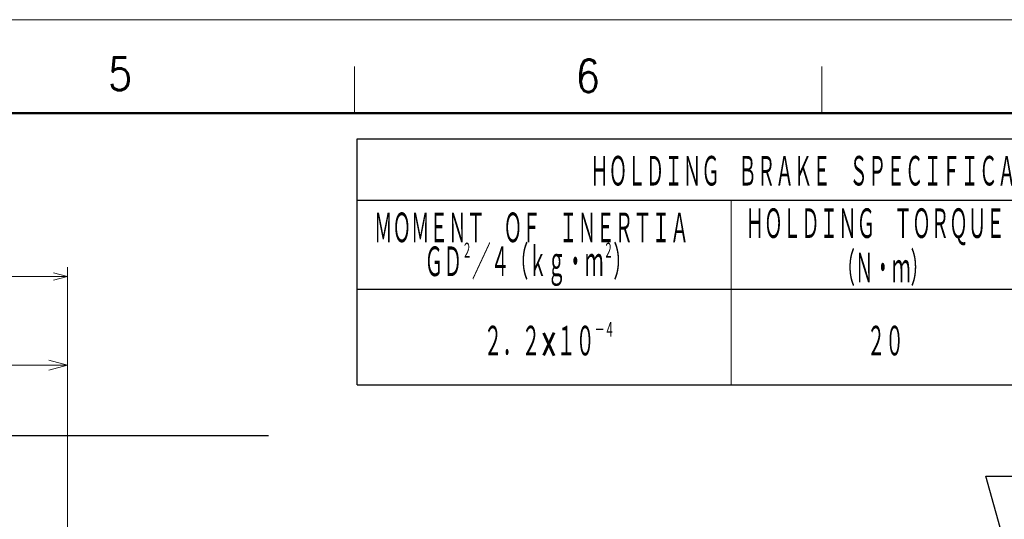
# Model space of a CAD drawing. Header units: millimetres. Extents: x 0 to 1300, y 0 to 891.
# Tile 140 of 141: x 673 to 989, y 731 to 891. Entities that reach past the tile are written whole.
import ezdxf

# ---------------------------------------------------------------- set-up
doc = ezdxf.new("R2010")
doc.units = ezdxf.units.MM
doc.header["$LTSCALE"] = 0.545669
doc.layers.add('NoLayerName_001', color=7, linetype='Continuous')
doc.styles.get("Standard").update_dxf_attribs({"font": 'txt', "bigfont": 'extfont2'})
doc.dimstyles.get("Standard").update_dxf_attribs({"dimtxt": 2.5, "dimasz": 2.5, "dimexe": 1, "dimexo": 1, "dimtad": 1, "dimdec": 3, "dimzin": 0, "dimdsep": 46, "dimtxsty": 'Standard', "dimcen": 2.5, "dimadec": 3, "dimazin": 0, "dimtfac": 0.75, "dimtdec": 3, "dimtmove": 0, "dimatfit": 3, "dimfxl": 1, "dimarcsym": 0})

# ---------------------------------------------------------------- blocks, each defined once
blk = doc.blocks.new('_OPEN30')
at = {"color": 0, "linetype": 'ByBlock', "lineweight": -2}
for p, q in [((-1, 0.267949), (0, 0)), ((0, 0), (-1, -0.267949)), ((0, 0), (-1, 0))]:
    blk.add_line(p, q, dxfattribs=at)
blk = doc.blocks.new('*D48')
at = {"layer": 'Defpoints', "color": 0}
for p in [(625, 780), (625, 665), (688, 613.42)]:
    blk.add_point(p, dxfattribs=at)
at = {"layer": 'NoLayerName_001', "color": 0, "linetype": 'Continuous', "lineweight": 13}
for p, q in [((625, 668), (625, 783)), ((688, 616.42), (688, 783)), ((682, 780), (631, 780))]:
    blk.add_line(p, q, dxfattribs=at)
at = {"layer": 'NoLayerName_001', "color": 0, "lineweight": 13, "xscale": 6, "yscale": 6, "zscale": 6, "rotation": 180}
blk.add_blockref('_OPEN30', (625, 780), dxfattribs=at)
at = {"layer": 'NoLayerName_001', "color": 0, "lineweight": 13, "xscale": 6, "yscale": 6, "zscale": 6}
blk.add_blockref('_OPEN30', (688, 780), dxfattribs=at)
at = {"layer": 'NoLayerName_001', "color": 0, "lineweight": 13, "insert": (656.5, 788.76), "char_height": 9.6, "attachment_point": 5}
blk.add_mtext('\\W0.8000;６３', dxfattribs=at)
blk = doc.blocks.new('*D49')
at = {"layer": 'Defpoints', "color": 0}
for p in [(314.5, 808.51), (314.5, 636.12), (688, 613.42)]:
    blk.add_point(p, dxfattribs=at)
at = {"layer": 'NoLayerName_001', "color": 0, "linetype": 'Continuous', "lineweight": 13}
for p, q in [((314.5, 639.12), (314.5, 811.51)), ((688, 616.42), (688, 811.51)), ((683.5, 808.51), (319, 808.51))]:
    blk.add_line(p, q, dxfattribs=at)
at = {"layer": 'NoLayerName_001', "color": 0, "lineweight": 13, "xscale": 4.5, "yscale": 4.5, "zscale": 4.5, "rotation": 180}
blk.add_blockref('_OPEN30', (314.5, 808.51), dxfattribs=at)
at = {"layer": 'NoLayerName_001', "color": 0, "lineweight": 13, "xscale": 4.5, "yscale": 4.5, "zscale": 4.5}
blk.add_blockref('_OPEN30', (688, 808.51), dxfattribs=at)
at = {"layer": 'NoLayerName_001', "color": 0, "lineweight": 13, "insert": (501.25, 817.81), "char_height": 10.5, "attachment_point": 5}
blk.add_mtext('\\W0.8000;３７４', dxfattribs=at)

msp = doc.modelspace()

# ---------------------------------------------------------------- linework, layer by layer
at = {"layer": 'NoLayerName_001', "color": 7, "linetype": 'Continuous', "lineweight": 13}
msp.add_line((0, 891), (1260, 891), dxfattribs=at)
at = {"layer": 'NoLayerName_001', "color": 2, "linetype": 'Continuous', "lineweight": 13}
for p, q in [((780, 861), (780, 876)), ((930, 876), (930, 861)), ((780.89096346, 832.99863847), (1066.17440346, 832.99863847)), ((900.89138746, 832.99863847), (900.89138746, 773.74746247)), ((780.89096346, 804.47029447), (1066.17440346, 804.47029447))]:
    msp.add_line(p, q, dxfattribs=at)
at = {"layer": 'NoLayerName_001', "color": 7, "linetype": 'Continuous', "lineweight": 50}
msp.add_line((75, 861), (1230, 861), dxfattribs=at)
at = {"layer": 'NoLayerName_001', "color": 7, "linetype": 'Continuous', "lineweight": 25}
for p, q in [((780.89096346, 773.74746247), (780.89096346, 852.74903047)), ((780.89096346, 852.74903047), (1111.89096346, 852.74903047)), ((780.89096346, 832.99863847), (886.22638746, 832.99863847)), ((886.22638746, 832.99863847), (969.61693146, 832.99863847)), ((969.61693146, 832.99863847), (1017.89566746, 832.99863847)), ((780.89096346, 804.47029447), (886.22638746, 804.47029447)), ((886.22638746, 804.47029447), (969.61693146, 804.47029447)), ((969.61693146, 804.47029447), (1017.89566746, 804.47029447)), ((780.89096346, 773.74746247), (1111.89096346, 773.74746247)), ((828.43820346, 773.74746247), (916.21772346, 773.74746247)), ((916.21772346, 773.74746247), (985.70984346, 773.74746247))]:
    msp.add_line(p, q, dxfattribs=at)

# ---------------------------------------------------------------- texts
at = {"layer": 'NoLayerName_001', "color": 2, "lineweight": 13, "char_height": 10.5, "attachment_point": 7}
for s, insert in [('\\A1;\\W0.8600;5', (700.96821, 868.352208)), ('\\A1;\\W0.8600;6', (851.043978, 867.694008))]:
    msp.add_mtext(s, dxfattribs=dict(at, insert=insert))
at = {"layer": 'NoLayerName_001', "color": 7, "lineweight": 13, "char_height": 10.8000001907, "attachment_point": 7}
for s, insert in [('\\A1;\\W0.5000;ＨＯＬＤＩＮＧ\u3000ＢＲＡＫＥ\u3000ＳＰＥＣＩＦＩＣＡＴＩＯＮＳ', (855.6709632, 836.69682971)), ('\\A1;\\W0.5000;ＭＯＭＥＮＴ\u3000ＯＦ\u3000ＩＮＥＲＴＩＡ', (786.30782274, 818.50441152)), ('\\A1;\\W0.5000;ＨＯＬＤＩＮＧ\u3000ＴＯＲＱＵＥ', (905.53096333, 818.50441152)), ('\\A1;\\W0.5077;ＧＤ{\\A1;\\H0.50x;\\S２^ ;}／４（ｋｇ・ｍ{\\A1;\\H0.50x;\\S２^ ;}）', (802.50782279, 805.41356289)), ('\\A1;\\W0.5000;（Ｎ・ｍ）', (934.69096342, 805.41356289)), ('\\A1;\\W0.5122;２．２×１０{\\A1;\\H0.50x;\\S－４^ ;}', (821.45096341, 782.14889995)), ('\\A1;\\W0.5000;２０', (944.41096345, 782.14889995))]:
    msp.add_mtext(s, dxfattribs=dict(at, insert=insert))

# ---------------------------------------------------------------- dimensions: what is measured, and where the dimension line sits
at = {"layer": 'NoLayerName_001', "color": 3, "linetype": 'Continuous', "lineweight": 13}
for base, p2, text, override, picture, middle in [((314.5, 808.51141965), (314.5, 636.12358947), '\\W0.8000;３７４', {"dimtxt": 10.5, "dimasz": 4.5, "dimexe": 3, "dimexo": 3, "dimgap": 3, "dimzin": 8, "dimblk": 'OPEN30', "dimclrd": 0, "dimclre": 0, "dimclrt": 0, "dimtp": 0, "dimtm": 0, "dimlwd": 13, "dimlwe": 13}, '*D49', (501.25, 808.51141965)), ((625, 780), (625, 665), '\\W0.8000;６３', {"dimtxt": 9.6, "dimasz": 6, "dimexe": 3, "dimexo": 3, "dimgap": 3, "dimdec": 8, "dimzin": 8, "dimblk": 'OPEN30', "dimclrd": 0, "dimclre": 0, "dimclrt": 0, "dimtp": 0, "dimtm": 0, "dimlwd": 13, "dimlwe": 13}, '*D48', (656.5, 780))]:
    dim = msp.add_linear_dim(base=base, p1=(688, 613.42264973), p2=p2, angle=180, text=text, dimstyle='Standard', override=override, dxfattribs=at)
    dim.commit()
    dim.dimension.update_dxf_attribs({"geometry": picture, "text_midpoint": middle, "dimtype": 160})

# ---------------------------------------------------------------- leaders
msp.add_leader([(625, 757.5), (752.5, 757.5)], dimstyle='Standard', override={"dimasz": 6, "dimldrblk": 'OPEN30'}, dxfattribs=at)
at = {"layer": 'NoLayerName_001', "color": 3, "linetype": 'Continuous', "lineweight": 13, "annotation_type": 0, "has_hookline": 1, "hookline_direction": 0, "text_width": 75.48477405}
msp.add_leader([(1016.54845655, 622.5), (982.59592281, 744.35182053), (988.59592281, 744.35182053)], dimstyle='Standard', override={"dimtxt": 10.5, "dimasz": 6, "dimldrblk": 'OPEN30'}, dxfattribs=at)

doc.saveas('drawing.dxf')
